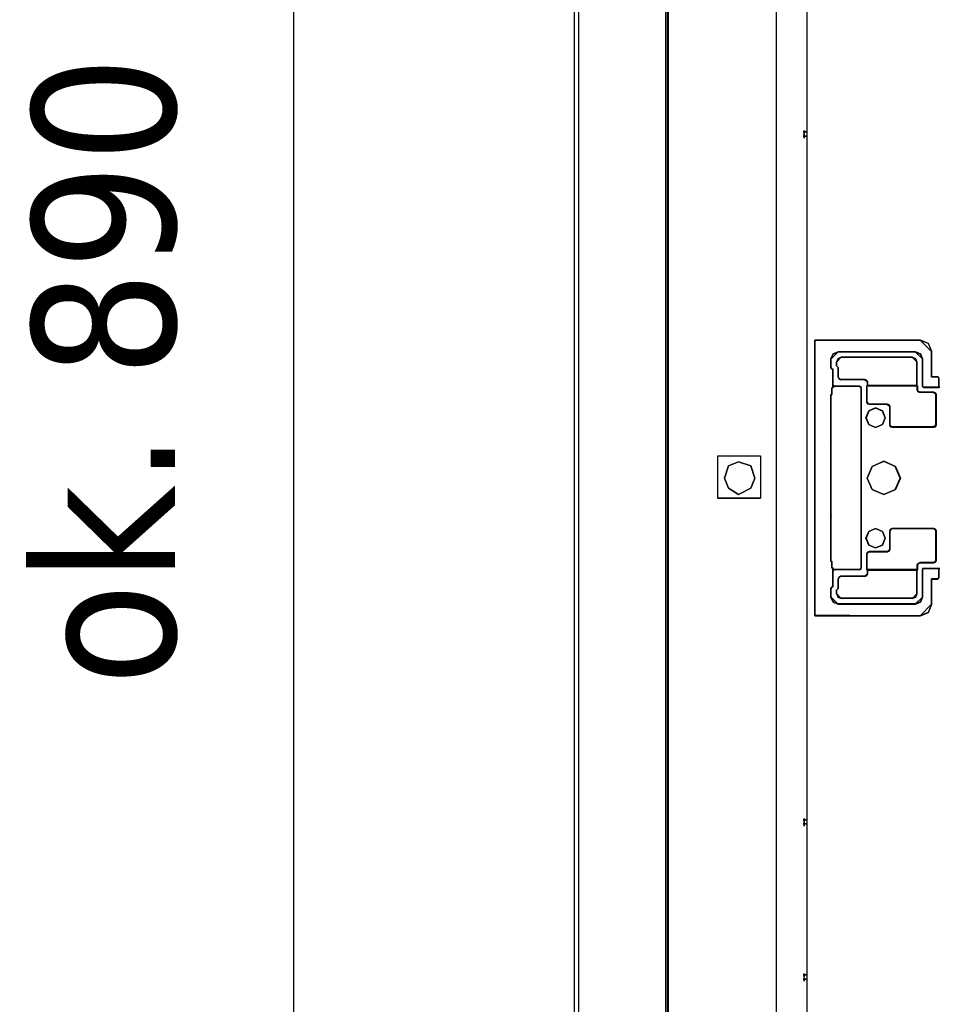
# Model space of a CAD drawing. Header units: millimetres. Extents: x 18084 to 52399, y 38174 to 56392.
# Tile 65 of 250: x 24962 to 25163, y 50686 to 50901. Entities that reach past the tile are written whole.
import ezdxf

# ---------------------------------------------------------------- set-up
doc = ezdxf.new("R2010")
doc.units = ezdxf.units.MM
doc.header["$LTSCALE"] = 100
for name, color, linetype in [('30', 7, 'Continuous'), ('4', 7, 'Continuous'), ('5', 7, 'Continuous'), ('50', 7, 'Continuous'), ('51', 7, 'Continuous'), ('60', 7, 'Continuous')]:
    doc.layers.add(name, color=color, linetype=linetype)
doc.styles.add('TAHOMA', font='tahoma.ttf')

msp = doc.modelspace()

# ---------------------------------------------------------------- linework, layer by layer
at = {"layer": '30', "color": 139}
for points in [[(25135.78, 50831.09), (25135.78, 50771.01), (25135.78, 50831.09)], [(25135.82, 50831.06), (25135.82, 50771.05), (25143.41, 50771.05), (25158.82, 50771.05), (25160.59, 50771.78), (25161.3, 50773.56), (25161.3, 50779.04), (25162.61, 50779.04), (25162.77, 50779.17), (25162.86, 50779.29), (25162.86, 50781.31), (25159.52, 50781.31), (25159.34, 50781.28), (25159.31, 50781.03), (25159.31, 50775.09), (25158.82, 50774.02), (25157.75, 50773.59), (25140.9, 50773.59), (25139.83, 50774.02), (25139.37, 50775.09), (25139.37, 50776.96), (25139.43, 50777.14), (25139.77, 50777.45), (25139.77, 50781.31), (25139.58, 50781.49), (25139.52, 50781.68), (25139.52, 50782.78), (25139.37, 50782.96), (25139.37, 50783.06), (25139.37, 50792.4), (25139.37, 50792.71), (25139.37, 50792.77), (25139.37, 50809.34), (25139.37, 50809.4), (25139.37, 50809.71), (25139.37, 50819.14), (25139.52, 50819.33), (25139.52, 50820.43), (25139.58, 50820.65), (25139.77, 50820.8), (25139.77, 50824.66), (25139.43, 50825), (25139.37, 50825.15), (25139.37, 50827.02), (25139.83, 50828.09), (25140.9, 50828.55), (25157.75, 50828.55), (25158.82, 50828.09), (25159.31, 50827.02), (25159.31, 50821.07), (25159.34, 50820.92), (25159.52, 50820.8), (25162.86, 50820.8), (25162.86, 50822.82), (25162.77, 50823), (25162.61, 50823.07), (25161.3, 50823.07), (25161.3, 50828.58), (25160.59, 50830.36), (25158.82, 50831.06), (25135.82, 50831.06)], [(25161.33, 50828.54), (25160.61, 50830.37), (25158.78, 50831.09), (25161.33, 50828.54)], [(25140.94, 50828.58), (25139.82, 50828.1), (25139.34, 50826.98), (25140.94, 50828.58)], [(25139.34, 50825.11), (25139.34, 50827.05), (25139.34, 50825.11)], [(25141.58, 50827.39), (25140.83, 50827.06), (25140.53, 50826.28), (25141.58, 50827.39)], [(25157.78, 50828.58), (25140.87, 50828.58), (25157.78, 50828.58)], [(25141.54, 50827.39), (25157.14, 50827.39), (25141.54, 50827.39)], [(25158.11, 50826.28), (25157.82, 50827.06), (25157.07, 50827.39), (25158.11, 50826.28)], [(25159.34, 50826.98), (25158.83, 50828.1), (25157.71, 50828.58), (25159.34, 50826.98)], [(25159.27, 50827.05), (25159.27, 50821.04), (25159.27, 50827.05)], [(25161.26, 50828.61), (25161.26, 50823.03), (25161.26, 50828.61)], [(25139.34, 50825.18), (25139.46, 50824.96), (25139.34, 50825.18)], [(25139.4, 50825.03), (25139.8, 50824.62), (25139.4, 50825.03)], [(25140.53, 50826.34), (25140.53, 50825.48), (25140.53, 50826.34)], [(25140.53, 50825.55), (25141, 50825.11), (25140.53, 50825.55)], [(25140.93, 50822.97), (25140.93, 50825.18), (25140.93, 50822.97)], [(25158.05, 50821.13), (25158.05, 50826.34), (25158.05, 50821.13)], [(25139.73, 50824.69), (25139.73, 50820.76), (25139.73, 50824.69)], [(25140.93, 50823.04), (25141.14, 50822.58), (25141.52, 50822.48), (25140.93, 50823.04)], [(25162.65, 50823.1), (25161.26, 50823.1), (25162.65, 50823.1)], [(25162.89, 50822.79), (25162.77, 50823.02), (25162.58, 50823.1), (25162.89, 50822.79)], [(25162.83, 50822.85), (25162.83, 50820.76), (25162.83, 50822.85)], [(25139.62, 50820.68), (25139.49, 50820.4), (25139.62, 50820.68)], [(25139.8, 50820.83), (25139.55, 50820.61), (25139.8, 50820.83)], [(25139.8, 50821.04), (25139.8, 50821.35), (25139.8, 50821.04)], [(25139.8, 50821.35), (25139.83, 50821.12), (25140.11, 50821.04), (25139.8, 50821.35)], [(25139.8, 50820.76), (25139.8, 50821.11), (25139.8, 50820.76)], [(25140.04, 50821.11), (25145.56, 50821.11), (25140.04, 50821.11)], [(25141.45, 50822.55), (25146.75, 50822.55), (25141.45, 50822.55)], [(25146.02, 50820.55), (25145.91, 50820.97), (25145.49, 50821.11), (25146.02, 50820.55)], [(25145.95, 50820.62), (25145.95, 50811.27), (25145.95, 50820.62)], [(25147.34, 50821.99), (25147.1, 50822.37), (25146.68, 50822.55), (25147.34, 50821.99)], [(25147.34, 50821.2), (25147.14, 50821.07), (25147.34, 50821.2)], [(25147.14, 50821.14), (25158.21, 50821.14), (25147.14, 50821.14)], [(25147.14, 50821.14), (25147.14, 50817.58), (25147.14, 50821.14)], [(25147.27, 50822.06), (25147.27, 50821.13), (25147.27, 50822.06)], [(25158.11, 50821.2), (25147.27, 50821.2), (25158.11, 50821.2)], [(25158.05, 50821.2), (25158.21, 50821.07), (25158.05, 50821.2)], [(25158.14, 50820.21), (25158.14, 50821.14), (25158.14, 50820.21)], [(25159.27, 50821.11), (25159.31, 50820.92), (25159.56, 50820.76), (25159.27, 50821.11)], [(25163.11, 50820.83), (25159.49, 50820.83), (25163.11, 50820.83)], [(25139.56, 50819.36), (25139.34, 50819.11), (25139.56, 50819.36)], [(25139.34, 50819.18), (25139.34, 50809.67), (25139.34, 50819.18)], [(25139.49, 50820.46), (25139.49, 50819.29), (25139.49, 50820.46)], [(25158.14, 50820.28), (25158.35, 50819.86), (25158.76, 50819.69), (25158.14, 50820.28)], [(25158.69, 50819.76), (25161.76, 50819.76), (25158.69, 50819.76)], [(25162.31, 50819.23), (25162.1, 50819.58), (25161.69, 50819.76), (25162.31, 50819.23)], [(25162.24, 50819.3), (25162.24, 50812.58), (25162.24, 50819.3)], [(25151.19, 50814.18), (25150.57, 50815.68), (25149.08, 50816.33), (25147.58, 50815.68), (25146.96, 50814.18), (25147.58, 50812.72), (25149.08, 50812.09), (25150.57, 50812.72), (25151.19, 50814.18)], [(25147.14, 50817.65), (25147.28, 50817.22), (25147.7, 50817.12), (25147.14, 50817.65)], [(25151.69, 50817.19), (25147.64, 50817.19), (25151.69, 50817.19)], [(25152.2, 50816.66), (25152, 50817.04), (25151.62, 50817.19), (25152.2, 50816.66)], [(25152.14, 50812.58), (25152.14, 50816.73), (25152.14, 50812.58)], [(25152.14, 50812.65), (25152.31, 50812.23), (25152.69, 50812.13), (25152.14, 50812.65)], [(25161.76, 50812.19), (25152.63, 50812.19), (25161.76, 50812.19)], [(25161.69, 50812.13), (25162.1, 50812.23), (25162.31, 50812.65), (25161.69, 50812.13)], [(25145.95, 50811.37), (25145.95, 50790.77), (25145.95, 50811.37)], [(25139.34, 50809.37), (25139.34, 50809.74), (25139.34, 50809.37)], [(25139.34, 50809.44), (25139.34, 50809.34), (25139.46, 50809.24), (25139.34, 50809.44)], [(25139.34, 50809.44), (25139.34, 50792.67), (25139.34, 50809.44)], [(25154.47, 50801.04), (25153.39, 50803.58), (25150.85, 50804.69), (25148.29, 50803.58), (25147.21, 50801.04), (25148.29, 50798.53), (25150.85, 50797.42), (25153.39, 50798.53), (25154.47, 50801.04)], [(25139.46, 50792.86), (25139.34, 50792.77), (25139.34, 50792.67), (25139.46, 50792.86)], [(25139.34, 50792.74), (25139.34, 50792.37), (25139.34, 50792.74)], [(25139.34, 50792.44), (25139.34, 50783.02), (25139.34, 50792.44)], [(25145.95, 50790.84), (25145.95, 50781.49), (25145.95, 50790.84)], [(25151.19, 50787.93), (25150.57, 50789.42), (25149.08, 50790.02), (25147.58, 50789.42), (25146.96, 50787.93), (25147.58, 50786.43), (25149.08, 50785.81), (25150.57, 50786.43), (25151.19, 50787.93)], [(25152.69, 50790.02), (25152.31, 50789.88), (25152.14, 50789.46), (25152.69, 50790.02)], [(25152.14, 50785.44), (25152.14, 50789.52), (25152.14, 50785.44)], [(25152.63, 50790.02), (25161.76, 50790.02), (25152.63, 50790.02)], [(25162.31, 50789.46), (25162.1, 50789.88), (25161.69, 50790.02), (25162.31, 50789.46)], [(25162.24, 50783.06), (25162.24, 50789.52), (25162.24, 50783.06)], [(25147.7, 50784.99), (25147.28, 50784.88), (25147.14, 50784.46), (25147.7, 50784.99)], [(25147.14, 50781), (25147.14, 50784.53), (25147.14, 50781)], [(25147.64, 50784.99), (25151.69, 50784.99), (25147.64, 50784.99)], [(25151.62, 50784.92), (25152, 50785.06), (25152.2, 50785.51), (25151.62, 50784.92)], [(25139.34, 50782.93), (25139.34, 50783.09), (25139.34, 50782.93)], [(25139.56, 50782.75), (25139.34, 50783), (25139.56, 50782.75)], [(25139.49, 50782.82), (25139.49, 50781.65), (25139.49, 50782.82)], [(25158.76, 50782.6), (25158.35, 50782.43), (25158.14, 50782.04), (25158.76, 50782.6)], [(25158.14, 50781), (25158.14, 50782.11), (25158.14, 50781)], [(25161.82, 50782.6), (25158.69, 50782.6), (25161.82, 50782.6)], [(25161.69, 50782.53), (25162.1, 50782.71), (25162.31, 50783.12), (25161.69, 50782.53)], [(25139.49, 50781.71), (25139.62, 50781.46), (25139.49, 50781.71)], [(25139.8, 50781.28), (25139.55, 50781.53), (25139.8, 50781.28)], [(25139.73, 50781.35), (25139.73, 50777.42), (25139.73, 50781.35)], [(25139.8, 50780.76), (25139.8, 50781.35), (25139.8, 50780.76)], [(25140.11, 50781.07), (25139.83, 50780.99), (25139.8, 50780.76), (25140.11, 50781.07)], [(25140.04, 50781.07), (25145.56, 50781.07), (25140.04, 50781.07)], [(25145.49, 50781), (25145.91, 50781.14), (25146.02, 50781.56), (25145.49, 50781)], [(25146.68, 50779.56), (25147.1, 50779.73), (25147.34, 50780.15), (25146.68, 50779.56)], [(25147.14, 50781.07), (25158.21, 50781.07), (25147.14, 50781.07)], [(25147.34, 50780.91), (25147.14, 50781.07), (25147.34, 50780.91)], [(25147.27, 50780.08), (25147.27, 50780.98), (25147.27, 50780.08)], [(25158.11, 50780.98), (25147.27, 50780.98), (25158.11, 50780.98)], [(25158.05, 50780.91), (25158.21, 50781.07), (25158.05, 50780.91)], [(25158.05, 50775.76), (25158.05, 50780.98), (25158.05, 50775.76)], [(25159.56, 50781.35), (25159.31, 50781.31), (25159.27, 50781), (25159.56, 50781.35)], [(25159.27, 50781.07), (25159.27, 50775.06), (25159.27, 50781.07)], [(25163.11, 50781.35), (25159.49, 50781.35), (25163.11, 50781.35)], [(25162.83, 50781.35), (25162.83, 50779.26), (25162.83, 50781.35)], [(25141.52, 50779.63), (25141.14, 50779.53), (25140.93, 50779.07), (25141.52, 50779.63)], [(25140.93, 50776.99), (25140.93, 50779.14), (25140.93, 50776.99)], [(25141.45, 50779.63), (25146.75, 50779.63), (25141.45, 50779.63)], [(25161.26, 50773.53), (25161.26, 50779.08), (25161.26, 50773.53)], [(25162.65, 50779.08), (25161.26, 50779.08), (25162.65, 50779.08)], [(25162.58, 50779.01), (25162.77, 50779.17), (25162.89, 50779.32), (25162.58, 50779.01)], [(25139.46, 50777.18), (25139.34, 50776.93), (25139.46, 50777.18)], [(25139.34, 50775.06), (25139.34, 50777), (25139.34, 50775.06)], [(25139.4, 50777.11), (25139.8, 50777.49), (25139.4, 50777.11)], [(25140.53, 50776.56), (25141, 50777.06), (25140.53, 50776.56)], [(25140.53, 50775.76), (25140.53, 50776.63), (25140.53, 50775.76)], [(25140.53, 50775.83), (25140.83, 50775.08), (25141.58, 50774.78), (25140.53, 50775.83)], [(25157.07, 50774.78), (25157.82, 50775.08), (25158.11, 50775.83), (25157.07, 50774.78)], [(25139.34, 50775.13), (25139.82, 50774.01), (25140.94, 50773.56), (25139.34, 50775.13)], [(25157.78, 50773.63), (25140.87, 50773.63), (25157.78, 50773.63)], [(25141.54, 50774.85), (25157.14, 50774.85), (25141.54, 50774.85)], [(25157.71, 50773.56), (25158.83, 50774.01), (25159.34, 50775.13), (25157.71, 50773.56)], [(25158.78, 50771.01), (25160.61, 50771.77), (25161.33, 50773.6), (25158.78, 50771.01)], [(25135.78, 50771.08), (25143.45, 50771.08), (25135.78, 50771.08)]]:
    msp.add_lwpolyline(points, close=True, dxfattribs=at)
at = {"layer": '30', "color": 7}
for points in [[(25135.78, 50831.09), (25135.78, 50771.01), (25143.4, 50771.01), (25158.84, 50771.01), (25160.62, 50771.75), (25161.33, 50773.53), (25161.33, 50779.02), (25162.65, 50779.02), (25162.8, 50779.14), (25162.89, 50779.26), (25162.89, 50781.29), (25159.55, 50781.29), (25159.36, 50781.26), (25159.33, 50781.01), (25159.33, 50775.06), (25158.84, 50773.99), (25157.77, 50773.56), (25140.88, 50773.56), (25139.8, 50773.99), (25139.34, 50775.06), (25139.34, 50776.93), (25139.41, 50777.12), (25139.74, 50777.42), (25139.74, 50781.29), (25139.56, 50781.47), (25139.5, 50781.66), (25139.5, 50782.76), (25139.34, 50782.94), (25139.34, 50783.04), (25139.34, 50792.39), (25139.34, 50792.7), (25139.34, 50792.76), (25139.34, 50809.35), (25139.34, 50809.41), (25139.34, 50809.72), (25139.34, 50819.16), (25139.5, 50819.35), (25139.5, 50820.45), (25139.56, 50820.67), (25139.74, 50820.82), (25139.74, 50824.68), (25139.41, 50825.02), (25139.34, 50825.17), (25139.34, 50827.05), (25139.8, 50828.12), (25140.88, 50828.58), (25157.77, 50828.58), (25158.84, 50828.12), (25159.33, 50827.05), (25159.33, 50821.1), (25159.36, 50820.94), (25159.55, 50820.82), (25162.89, 50820.82), (25162.89, 50822.84), (25162.8, 50823.03), (25162.65, 50823.09), (25161.33, 50823.09), (25161.33, 50828.61), (25160.62, 50830.39), (25158.84, 50831.09), (25135.78, 50831.09)], [(25135.78, 50831.09), (25135.78, 50771.01), (25143.4, 50771.01), (25158.84, 50771.01), (25160.62, 50771.75), (25161.33, 50773.53), (25161.33, 50779.02), (25162.65, 50779.02), (25162.8, 50779.14), (25162.89, 50779.26), (25162.89, 50781.29), (25159.55, 50781.29), (25159.36, 50781.26), (25159.33, 50781.01), (25159.33, 50775.06), (25158.84, 50773.99), (25157.77, 50773.56), (25140.88, 50773.56), (25139.8, 50773.99), (25139.34, 50775.06), (25139.34, 50776.93), (25139.41, 50777.12), (25139.74, 50777.42), (25139.74, 50781.29), (25139.56, 50781.47), (25139.5, 50781.66), (25139.5, 50782.76), (25139.34, 50782.94), (25139.34, 50783.04), (25139.34, 50792.39), (25139.34, 50792.7), (25139.34, 50792.76), (25139.34, 50809.35), (25139.34, 50809.41), (25139.34, 50809.72), (25139.34, 50819.16), (25139.5, 50819.35), (25139.5, 50820.45), (25139.56, 50820.67), (25139.74, 50820.82), (25139.74, 50824.68), (25139.41, 50825.02), (25139.34, 50825.17), (25139.34, 50827.05), (25139.8, 50828.12), (25140.88, 50828.58), (25157.77, 50828.58), (25158.84, 50828.12), (25159.33, 50827.05), (25159.33, 50821.1), (25159.36, 50820.94), (25159.55, 50820.82), (25162.89, 50820.82), (25162.89, 50822.84), (25162.8, 50823.03), (25162.65, 50823.09), (25161.33, 50823.09), (25161.33, 50828.61), (25160.62, 50830.39), (25158.84, 50831.09), (25135.78, 50831.09)], [(25135.78, 50831.09), (25135.78, 50771.01), (25143.4, 50771.01), (25158.84, 50771.01), (25160.62, 50771.75), (25161.33, 50773.53), (25161.33, 50779.02), (25162.65, 50779.02), (25162.8, 50779.14), (25162.89, 50779.26), (25162.89, 50781.29), (25159.55, 50781.29), (25159.36, 50781.26), (25159.33, 50781.01), (25159.33, 50775.06), (25158.84, 50773.99), (25157.77, 50773.56), (25140.88, 50773.56), (25139.8, 50773.99), (25139.34, 50775.06), (25139.34, 50776.93), (25139.41, 50777.12), (25139.74, 50777.42), (25139.74, 50781.29), (25139.56, 50781.47), (25139.5, 50781.66), (25139.5, 50782.76), (25139.34, 50782.94), (25139.34, 50783.04), (25139.34, 50792.39), (25139.34, 50792.7), (25139.34, 50792.76), (25139.34, 50809.35), (25139.34, 50809.41), (25139.34, 50809.72), (25139.34, 50819.16), (25139.5, 50819.35), (25139.5, 50820.45), (25139.56, 50820.67), (25139.74, 50820.82), (25139.74, 50824.68), (25139.41, 50825.02), (25139.34, 50825.17), (25139.34, 50827.05), (25139.8, 50828.12), (25140.88, 50828.58), (25157.77, 50828.58), (25158.84, 50828.12), (25159.33, 50827.05), (25159.33, 50821.1), (25159.36, 50820.94), (25159.55, 50820.82), (25162.89, 50820.82), (25162.89, 50822.84), (25162.8, 50823.03), (25162.65, 50823.09), (25161.33, 50823.09), (25161.33, 50828.61), (25160.62, 50830.39), (25158.84, 50831.09), (25135.78, 50831.09)], [(25139.34, 50792.76), (25139.34, 50809.35), (25139.34, 50809.41), (25139.34, 50809.72), (25139.34, 50819.16), (25139.5, 50819.35), (25139.5, 50820.45), (25139.56, 50820.67), (25139.74, 50820.82), (25139.74, 50824.68), (25139.41, 50825.02), (25139.34, 50825.17), (25139.34, 50827.05), (25139.8, 50828.12), (25140.88, 50828.58), (25157.77, 50828.58), (25158.84, 50828.12), (25159.33, 50827.05), (25159.33, 50821.1), (25159.36, 50820.94), (25159.55, 50820.82), (25162.89, 50820.82), (25162.89, 50822.84), (25162.8, 50823.03), (25162.65, 50823.09), (25161.33, 50823.09), (25161.33, 50828.61), (25160.62, 50830.39), (25158.84, 50831.09), (25135.78, 50831.09), (25135.78, 50771.01), (25143.4, 50771.01), (25158.84, 50771.01), (25160.62, 50771.75), (25161.33, 50773.53), (25161.33, 50779.02), (25162.65, 50779.02), (25162.8, 50779.14), (25162.89, 50779.26), (25162.89, 50781.29), (25159.55, 50781.29), (25159.36, 50781.26), (25159.33, 50781.01), (25159.33, 50775.06), (25158.84, 50773.99), (25157.77, 50773.56), (25140.88, 50773.56), (25139.8, 50773.99), (25139.34, 50775.06), (25139.34, 50776.93), (25139.41, 50777.12), (25139.74, 50777.42), (25139.74, 50781.29), (25139.56, 50781.47), (25139.5, 50781.66), (25139.5, 50782.76), (25139.34, 50782.94), (25139.34, 50783.04), (25139.34, 50792.39), (25139.34, 50792.7), (25139.34, 50792.76)], [(25147.14, 50821.14), (25158.19, 50821.14), (25158.19, 50820.27), (25158.37, 50819.9), (25158.74, 50819.75), (25161.76, 50819.75), (25162.13, 50819.59), (25162.31, 50819.29), (25162.31, 50812.59), (25162.13, 50812.22), (25161.76, 50812.13), (25152.65, 50812.13), (25152.31, 50812.22), (25152.16, 50812.59), (25152.16, 50816.69), (25151.97, 50817.03), (25151.64, 50817.16), (25147.64, 50817.16), (25147.27, 50817.25), (25147.14, 50817.62), (25147.14, 50821.14)], [(25147.14, 50821.14), (25158.19, 50821.14), (25158.19, 50820.27), (25158.37, 50819.9), (25158.74, 50819.75), (25161.76, 50819.75), (25162.13, 50819.59), (25162.31, 50819.29), (25162.31, 50812.59), (25162.13, 50812.22), (25161.76, 50812.13), (25152.65, 50812.13), (25152.31, 50812.22), (25152.16, 50812.59), (25152.16, 50816.69), (25151.97, 50817.03), (25151.64, 50817.16), (25147.64, 50817.16), (25147.27, 50817.25), (25147.14, 50817.62), (25147.14, 50821.14)], [(25147.14, 50821.14), (25158.19, 50821.14), (25158.19, 50820.27), (25158.37, 50819.9), (25158.74, 50819.75), (25161.76, 50819.75), (25162.13, 50819.59), (25162.31, 50819.29), (25162.31, 50812.59), (25162.13, 50812.22), (25161.76, 50812.13), (25152.65, 50812.13), (25152.31, 50812.22), (25152.16, 50812.59), (25152.16, 50816.69), (25151.97, 50817.03), (25151.64, 50817.16), (25147.64, 50817.16), (25147.27, 50817.25), (25147.14, 50817.62), (25147.14, 50821.14)], [(25152.65, 50812.13), (25161.76, 50812.13), (25162.13, 50812.22), (25162.31, 50812.59), (25162.31, 50819.29), (25162.13, 50819.59), (25161.76, 50819.75), (25158.74, 50819.75), (25158.37, 50819.9), (25158.19, 50820.27), (25158.19, 50821.14), (25147.14, 50821.14), (25147.14, 50817.62), (25147.27, 50817.25), (25147.64, 50817.16), (25151.64, 50817.16), (25151.97, 50817.03), (25152.16, 50816.69), (25152.16, 50812.59), (25152.31, 50812.22), (25152.65, 50812.13)], [(25152.65, 50812.13), (25161.76, 50812.13), (25162.13, 50812.22), (25162.31, 50812.59), (25162.31, 50819.29), (25162.13, 50819.59), (25161.76, 50819.75), (25158.74, 50819.75), (25158.37, 50819.9), (25158.19, 50820.27), (25158.19, 50821.14), (25147.14, 50821.14), (25147.14, 50817.62), (25147.27, 50817.25), (25147.64, 50817.16), (25151.64, 50817.16), (25151.97, 50817.03), (25152.16, 50816.69), (25152.16, 50812.59), (25152.31, 50812.22), (25152.65, 50812.13)], [(25152.65, 50812.13), (25161.76, 50812.13), (25162.13, 50812.22), (25162.31, 50812.59), (25162.31, 50819.29), (25162.13, 50819.59), (25161.76, 50819.75), (25158.74, 50819.75), (25158.37, 50819.9), (25158.19, 50820.27), (25158.19, 50821.14), (25147.14, 50821.14), (25147.14, 50817.62), (25147.27, 50817.25), (25147.64, 50817.16), (25151.64, 50817.16), (25151.97, 50817.03), (25152.16, 50816.69), (25152.16, 50812.59), (25152.31, 50812.22), (25152.65, 50812.13)], [(25150.57, 50815.68), (25151.19, 50814.18), (25150.57, 50812.72), (25149.08, 50812.09), (25147.58, 50812.72), (25146.96, 50814.18), (25147.58, 50815.68), (25149.08, 50816.33), (25150.57, 50815.68)], [(25150.57, 50815.68), (25151.19, 50814.18), (25150.57, 50812.72), (25149.08, 50812.09), (25147.58, 50812.72), (25146.96, 50814.18), (25147.58, 50815.68), (25149.08, 50816.33), (25150.57, 50815.68)], [(25150.57, 50815.68), (25151.19, 50814.18), (25150.57, 50812.72), (25149.08, 50812.09), (25147.58, 50812.72), (25146.96, 50814.18), (25147.58, 50815.68), (25149.08, 50816.33), (25150.57, 50815.68)], [(25147.58, 50812.72), (25149.08, 50812.09), (25150.57, 50812.72), (25151.19, 50814.18), (25150.57, 50815.68), (25149.08, 50816.33), (25147.58, 50815.68), (25146.96, 50814.18), (25147.58, 50812.72)], [(25147.58, 50812.72), (25149.08, 50812.09), (25150.57, 50812.72), (25151.19, 50814.18), (25150.57, 50815.68), (25149.08, 50816.33), (25147.58, 50815.68), (25146.96, 50814.18), (25147.58, 50812.72)], [(25147.58, 50812.72), (25149.08, 50812.09), (25150.57, 50812.72), (25151.19, 50814.18), (25150.57, 50815.68), (25149.08, 50816.33), (25147.58, 50815.68), (25146.96, 50814.18), (25147.58, 50812.72)], [(25150.85, 50804.69), (25153.39, 50803.58), (25154.47, 50801.04), (25153.39, 50798.53), (25150.85, 50797.42), (25148.29, 50798.53), (25147.21, 50801.04), (25148.29, 50803.58), (25150.85, 50804.69)], [(25150.85, 50804.69), (25153.39, 50803.58), (25154.47, 50801.04), (25153.39, 50798.53), (25150.85, 50797.42), (25148.29, 50798.53), (25147.21, 50801.04), (25148.29, 50803.58), (25150.85, 50804.69)], [(25150.85, 50804.69), (25153.39, 50803.58), (25154.47, 50801.04), (25153.39, 50798.53), (25150.85, 50797.42), (25148.29, 50798.53), (25147.21, 50801.04), (25148.29, 50803.58), (25150.85, 50804.69)], [(25150.85, 50804.69), (25148.29, 50803.58), (25147.21, 50801.04), (25148.29, 50798.53), (25150.85, 50797.42), (25153.39, 50798.53), (25154.47, 50801.04), (25153.39, 50803.58), (25150.85, 50804.69)], [(25150.85, 50804.69), (25148.29, 50803.58), (25147.21, 50801.04), (25148.29, 50798.53), (25150.85, 50797.42), (25153.39, 50798.53), (25154.47, 50801.04), (25153.39, 50803.58), (25150.85, 50804.69)], [(25150.85, 50804.69), (25148.29, 50803.58), (25147.21, 50801.04), (25148.29, 50798.53), (25150.85, 50797.42), (25153.39, 50798.53), (25154.47, 50801.04), (25153.39, 50803.58), (25150.85, 50804.69)], [(25153.39, 50798.53), (25154.47, 50801.04), (25153.39, 50803.58), (25150.85, 50804.69), (25148.29, 50803.58), (25147.21, 50801.04), (25148.29, 50798.53), (25150.85, 50797.42), (25153.39, 50798.53)], [(25153.39, 50798.53), (25154.47, 50801.04), (25153.39, 50803.58), (25150.85, 50804.69), (25148.29, 50803.58), (25147.21, 50801.04), (25148.29, 50798.53), (25150.85, 50797.42), (25153.39, 50798.53)], [(25149.08, 50790.02), (25150.57, 50789.42), (25151.19, 50787.93), (25150.57, 50786.43), (25149.08, 50785.81), (25147.58, 50786.43), (25146.96, 50787.93), (25147.58, 50789.42), (25149.08, 50790.02)], [(25149.08, 50790.02), (25150.57, 50789.42), (25151.19, 50787.93), (25150.57, 50786.43), (25149.08, 50785.81), (25147.58, 50786.43), (25146.96, 50787.93), (25147.58, 50789.42), (25149.08, 50790.02)], [(25149.08, 50790.02), (25150.57, 50789.42), (25151.19, 50787.93), (25150.57, 50786.43), (25149.08, 50785.81), (25147.58, 50786.43), (25146.96, 50787.93), (25147.58, 50789.42), (25149.08, 50790.02)], [(25150.57, 50789.42), (25149.08, 50790.02), (25147.58, 50789.42), (25146.96, 50787.93), (25147.58, 50786.43), (25149.08, 50785.81), (25150.57, 50786.43), (25151.19, 50787.93), (25150.57, 50789.42)], [(25150.57, 50789.42), (25149.08, 50790.02), (25147.58, 50789.42), (25146.96, 50787.93), (25147.58, 50786.43), (25149.08, 50785.81), (25150.57, 50786.43), (25151.19, 50787.93), (25150.57, 50789.42)], [(25150.57, 50789.42), (25149.08, 50790.02), (25147.58, 50789.42), (25146.96, 50787.93), (25147.58, 50786.43), (25149.08, 50785.81), (25150.57, 50786.43), (25151.19, 50787.93), (25150.57, 50789.42)], [(25152.16, 50785.48), (25152.16, 50789.52), (25152.31, 50789.89), (25152.65, 50790.02), (25161.76, 50790.02), (25162.13, 50789.89), (25162.31, 50789.52), (25162.31, 50783.07), (25162.13, 50782.7), (25161.76, 50782.54), (25158.74, 50782.54), (25158.37, 50782.39), (25158.19, 50782.05), (25158.19, 50781), (25147.14, 50781), (25147.14, 50784.49), (25147.27, 50784.86), (25147.64, 50784.95), (25151.64, 50784.95), (25151.97, 50785.08), (25152.16, 50785.48)], [(25152.16, 50785.48), (25152.16, 50789.52), (25152.31, 50789.89), (25152.65, 50790.02), (25161.76, 50790.02), (25162.13, 50789.89), (25162.31, 50789.52), (25162.31, 50783.07), (25162.13, 50782.7), (25161.76, 50782.54), (25158.74, 50782.54), (25158.37, 50782.39), (25158.19, 50782.05), (25158.19, 50781), (25147.14, 50781), (25147.14, 50784.49), (25147.27, 50784.86), (25147.64, 50784.95), (25151.64, 50784.95), (25151.97, 50785.08), (25152.16, 50785.48)], [(25152.16, 50785.48), (25152.16, 50789.52), (25152.31, 50789.89), (25152.65, 50790.02), (25161.76, 50790.02), (25162.13, 50789.89), (25162.31, 50789.52), (25162.31, 50783.07), (25162.13, 50782.7), (25161.76, 50782.54), (25158.74, 50782.54), (25158.37, 50782.39), (25158.19, 50782.05), (25158.19, 50781), (25147.14, 50781), (25147.14, 50784.49), (25147.27, 50784.86), (25147.64, 50784.95), (25151.64, 50784.95), (25151.97, 50785.08), (25152.16, 50785.48)], [(25152.16, 50789.52), (25152.16, 50785.48), (25151.97, 50785.08), (25151.64, 50784.95), (25147.64, 50784.95), (25147.27, 50784.86), (25147.14, 50784.49), (25147.14, 50781), (25158.19, 50781), (25158.19, 50782.05), (25158.37, 50782.39), (25158.74, 50782.54), (25161.76, 50782.54), (25162.13, 50782.7), (25162.31, 50783.07), (25162.31, 50789.52), (25162.13, 50789.89), (25161.76, 50790.02), (25152.65, 50790.02), (25152.31, 50789.89), (25152.16, 50789.52)], [(25152.16, 50789.52), (25152.16, 50785.48), (25151.97, 50785.08), (25151.64, 50784.95), (25147.64, 50784.95), (25147.27, 50784.86), (25147.14, 50784.49), (25147.14, 50781), (25158.19, 50781), (25158.19, 50782.05), (25158.37, 50782.39), (25158.74, 50782.54), (25161.76, 50782.54), (25162.13, 50782.7), (25162.31, 50783.07), (25162.31, 50789.52), (25162.13, 50789.89), (25161.76, 50790.02), (25152.65, 50790.02), (25152.31, 50789.89), (25152.16, 50789.52)], [(25152.16, 50789.52), (25152.16, 50785.48), (25151.97, 50785.08), (25151.64, 50784.95), (25147.64, 50784.95), (25147.27, 50784.86), (25147.14, 50784.49), (25147.14, 50781), (25158.19, 50781), (25158.19, 50782.05), (25158.37, 50782.39), (25158.74, 50782.54), (25161.76, 50782.54), (25162.13, 50782.7), (25162.31, 50783.07), (25162.31, 50789.52), (25162.13, 50789.89), (25161.76, 50790.02), (25152.65, 50790.02), (25152.31, 50789.89), (25152.16, 50789.52)]]:
    msp.add_lwpolyline(points, close=True, dxfattribs=at)
at = {"layer": '30', "color": 59}
for points in [[(25135.78, 50831.09), (25135.78, 50771.01), (25143.4, 50771.01), (25158.84, 50771.01), (25160.62, 50771.75), (25161.33, 50773.53), (25161.33, 50779.02), (25162.65, 50779.02), (25162.8, 50779.14), (25162.89, 50779.26), (25162.89, 50781.29), (25159.55, 50781.29), (25159.36, 50781.26), (25159.33, 50781.01), (25159.33, 50775.06), (25158.84, 50773.99), (25157.77, 50773.56), (25140.88, 50773.56), (25139.8, 50773.99), (25139.34, 50775.06), (25139.34, 50776.93), (25139.41, 50777.12), (25139.74, 50777.42), (25139.74, 50781.29), (25139.56, 50781.47), (25139.5, 50781.66), (25139.5, 50782.76), (25139.34, 50782.94), (25139.34, 50783.04), (25139.34, 50792.39), (25139.34, 50792.7), (25139.34, 50792.76), (25139.34, 50809.35), (25139.34, 50809.41), (25139.34, 50809.72), (25139.34, 50819.16), (25139.5, 50819.35), (25139.5, 50820.45), (25139.56, 50820.67), (25139.74, 50820.82), (25139.74, 50824.68), (25139.41, 50825.02), (25139.34, 50825.17), (25139.34, 50827.05), (25139.8, 50828.12), (25140.88, 50828.58), (25157.77, 50828.58), (25158.84, 50828.12), (25159.33, 50827.05), (25159.33, 50821.1), (25159.36, 50820.94), (25159.55, 50820.82), (25162.89, 50820.82), (25162.89, 50822.84), (25162.8, 50823.03), (25162.65, 50823.09), (25161.33, 50823.09), (25161.33, 50828.61), (25160.62, 50830.39), (25158.84, 50831.09), (25135.78, 50831.09)], [(25139.34, 50792.76), (25139.34, 50809.35), (25139.34, 50809.41), (25139.34, 50809.72), (25139.34, 50819.16), (25139.5, 50819.35), (25139.5, 50820.45), (25139.56, 50820.67), (25139.74, 50820.82), (25139.74, 50824.68), (25139.41, 50825.02), (25139.34, 50825.17), (25139.34, 50827.05), (25139.8, 50828.12), (25140.88, 50828.58), (25157.77, 50828.58), (25158.84, 50828.12), (25159.33, 50827.05), (25159.33, 50821.1), (25159.36, 50820.94), (25159.55, 50820.82), (25162.89, 50820.82), (25162.89, 50822.84), (25162.8, 50823.03), (25162.65, 50823.09), (25161.33, 50823.09), (25161.33, 50828.61), (25160.62, 50830.39), (25158.84, 50831.09), (25135.78, 50831.09), (25135.78, 50771.01), (25143.4, 50771.01), (25158.84, 50771.01), (25160.62, 50771.75), (25161.33, 50773.53), (25161.33, 50779.02), (25162.65, 50779.02), (25162.8, 50779.14), (25162.89, 50779.26), (25162.89, 50781.29), (25159.55, 50781.29), (25159.36, 50781.26), (25159.33, 50781.01), (25159.33, 50775.06), (25158.84, 50773.99), (25157.77, 50773.56), (25140.88, 50773.56), (25139.8, 50773.99), (25139.34, 50775.06), (25139.34, 50776.93), (25139.41, 50777.12), (25139.74, 50777.42), (25139.74, 50781.29), (25139.56, 50781.47), (25139.5, 50781.66), (25139.5, 50782.76), (25139.34, 50782.94), (25139.34, 50783.04), (25139.34, 50792.39), (25139.34, 50792.7), (25139.34, 50792.76)], [(25139.37, 50792.77), (25139.37, 50809.34), (25139.37, 50809.4), (25139.37, 50809.71), (25139.37, 50819.14), (25139.52, 50819.33), (25139.52, 50820.43), (25139.58, 50820.65), (25139.77, 50820.8), (25139.77, 50824.66), (25139.43, 50825), (25139.37, 50825.15), (25139.37, 50827.02), (25139.83, 50828.09), (25140.9, 50828.55), (25157.75, 50828.55), (25158.82, 50828.09), (25159.31, 50827.02), (25159.31, 50821.07), (25159.34, 50820.92), (25159.52, 50820.8), (25162.86, 50820.8), (25162.86, 50822.82), (25162.77, 50823), (25162.61, 50823.07), (25161.3, 50823.07), (25161.3, 50828.58), (25160.59, 50830.36), (25158.82, 50831.06), (25135.82, 50831.06), (25135.82, 50771.05), (25143.41, 50771.05), (25158.82, 50771.05), (25160.59, 50771.78), (25161.3, 50773.56), (25161.3, 50779.04), (25162.61, 50779.04), (25162.77, 50779.17), (25162.86, 50779.29), (25162.86, 50781.31), (25159.52, 50781.31), (25159.34, 50781.28), (25159.31, 50781.03), (25159.31, 50775.09), (25158.82, 50774.02), (25157.75, 50773.59), (25140.9, 50773.59), (25139.83, 50774.02), (25139.37, 50775.09), (25139.37, 50776.96), (25139.43, 50777.14), (25139.77, 50777.45), (25139.77, 50781.31), (25139.58, 50781.49), (25139.52, 50781.68), (25139.52, 50782.78), (25139.37, 50782.96), (25139.37, 50783.06), (25139.37, 50792.4), (25139.37, 50792.71), (25139.37, 50792.77)], [(25147.14, 50821.14), (25158.19, 50821.14), (25158.19, 50820.27), (25158.37, 50819.9), (25158.74, 50819.75), (25161.76, 50819.75), (25162.13, 50819.59), (25162.31, 50819.29), (25162.31, 50812.59), (25162.13, 50812.22), (25161.76, 50812.13), (25152.65, 50812.13), (25152.31, 50812.22), (25152.16, 50812.59), (25152.16, 50816.69), (25151.97, 50817.03), (25151.64, 50817.16), (25147.64, 50817.16), (25147.27, 50817.25), (25147.14, 50817.62), (25147.14, 50821.14)], [(25152.65, 50812.13), (25161.76, 50812.13), (25162.13, 50812.22), (25162.31, 50812.59), (25162.31, 50819.29), (25162.13, 50819.59), (25161.76, 50819.75), (25158.74, 50819.75), (25158.37, 50819.9), (25158.19, 50820.27), (25158.19, 50821.14), (25147.14, 50821.14), (25147.14, 50817.62), (25147.27, 50817.25), (25147.64, 50817.16), (25151.64, 50817.16), (25151.97, 50817.03), (25152.16, 50816.69), (25152.16, 50812.59), (25152.31, 50812.22), (25152.65, 50812.13)], [(25152.66, 50812.16), (25161.73, 50812.16), (25162.09, 50812.25), (25162.28, 50812.62), (25162.28, 50819.27), (25162.09, 50819.57), (25161.73, 50819.73), (25158.73, 50819.73), (25158.36, 50819.88), (25158.17, 50820.25), (25158.17, 50821.11), (25147.18, 50821.11), (25147.18, 50817.61), (25147.3, 50817.24), (25147.67, 50817.15), (25151.65, 50817.15), (25151.99, 50817.03), (25152.17, 50816.69), (25152.17, 50812.62), (25152.32, 50812.25), (25152.66, 50812.16)], [(25150.57, 50815.68), (25151.19, 50814.18), (25150.57, 50812.72), (25149.08, 50812.09), (25147.58, 50812.72), (25146.96, 50814.18), (25147.58, 50815.68), (25149.08, 50816.33), (25150.57, 50815.68)], [(25147.58, 50812.72), (25149.08, 50812.09), (25150.57, 50812.72), (25151.19, 50814.18), (25150.57, 50815.68), (25149.08, 50816.33), (25147.58, 50815.68), (25146.96, 50814.18), (25147.58, 50812.72)], [(25147.61, 50812.74), (25149.08, 50812.13), (25150.55, 50812.74), (25151.16, 50814.18), (25150.55, 50815.65), (25149.08, 50816.29), (25147.61, 50815.65), (25146.99, 50814.18), (25147.61, 50812.74)], [(25150.85, 50804.69), (25153.39, 50803.58), (25154.47, 50801.04), (25153.39, 50798.53), (25150.85, 50797.42), (25148.29, 50798.53), (25147.21, 50801.04), (25148.29, 50803.58), (25150.85, 50804.69)], [(25150.85, 50804.69), (25148.29, 50803.58), (25147.21, 50801.04), (25148.29, 50798.53), (25150.85, 50797.42), (25153.39, 50798.53), (25154.47, 50801.04), (25153.39, 50803.58), (25150.85, 50804.69)], [(25153.39, 50798.53), (25154.47, 50801.04), (25153.39, 50803.58), (25150.85, 50804.69), (25148.29, 50803.58), (25147.21, 50801.04), (25148.29, 50798.53), (25150.85, 50797.42), (25153.39, 50798.53)], [(25150.85, 50804.65), (25148.31, 50803.55), (25147.24, 50801.04), (25148.31, 50798.56), (25150.85, 50797.45), (25153.37, 50798.56), (25154.44, 50801.04), (25153.37, 50803.55), (25150.85, 50804.65)], [(25153.37, 50798.56), (25154.44, 50801.04), (25153.37, 50803.55), (25150.85, 50804.65), (25148.31, 50803.55), (25147.24, 50801.04), (25148.31, 50798.56), (25150.85, 50797.45), (25153.37, 50798.56)], [(25149.08, 50790.02), (25150.57, 50789.42), (25151.19, 50787.93), (25150.57, 50786.43), (25149.08, 50785.81), (25147.58, 50786.43), (25146.96, 50787.93), (25147.58, 50789.42), (25149.08, 50790.02)], [(25150.57, 50789.42), (25149.08, 50790.02), (25147.58, 50789.42), (25146.96, 50787.93), (25147.58, 50786.43), (25149.08, 50785.81), (25150.57, 50786.43), (25151.19, 50787.93), (25150.57, 50789.42)], [(25150.55, 50789.4), (25149.08, 50789.98), (25147.61, 50789.4), (25146.99, 50787.93), (25147.61, 50786.46), (25149.08, 50785.84), (25150.55, 50786.46), (25151.16, 50787.93), (25150.55, 50789.4)], [(25152.16, 50785.48), (25152.16, 50789.52), (25152.31, 50789.89), (25152.65, 50790.02), (25161.76, 50790.02), (25162.13, 50789.89), (25162.31, 50789.52), (25162.31, 50783.07), (25162.13, 50782.7), (25161.76, 50782.54), (25158.74, 50782.54), (25158.37, 50782.39), (25158.19, 50782.05), (25158.19, 50781), (25147.14, 50781), (25147.14, 50784.49), (25147.27, 50784.86), (25147.64, 50784.95), (25151.64, 50784.95), (25151.97, 50785.08), (25152.16, 50785.48)], [(25152.16, 50789.52), (25152.16, 50785.48), (25151.97, 50785.08), (25151.64, 50784.95), (25147.64, 50784.95), (25147.27, 50784.86), (25147.14, 50784.49), (25147.14, 50781), (25158.19, 50781), (25158.19, 50782.05), (25158.37, 50782.39), (25158.74, 50782.54), (25161.76, 50782.54), (25162.13, 50782.7), (25162.31, 50783.07), (25162.31, 50789.52), (25162.13, 50789.89), (25161.76, 50790.02), (25152.65, 50790.02), (25152.31, 50789.89), (25152.16, 50789.52)], [(25152.17, 50789.49), (25152.17, 50785.48), (25151.99, 50785.08), (25151.65, 50784.96), (25147.67, 50784.96), (25147.3, 50784.86), (25147.18, 50784.5), (25147.18, 50781.04), (25158.17, 50781.04), (25158.17, 50782.08), (25158.36, 50782.41), (25158.73, 50782.57), (25161.73, 50782.57), (25162.09, 50782.72), (25162.28, 50783.09), (25162.28, 50789.49), (25162.09, 50789.86), (25161.73, 50789.98), (25152.66, 50789.98), (25152.32, 50789.86), (25152.17, 50789.49)]]:
    msp.add_lwpolyline(points, close=True, dxfattribs=at)
at = {"layer": '30', "color": 7}
msp.add_lwpolyline([(25163.11, 50820.82), (25162.89, 50820.82), (25159.54, 50820.82), (25159.36, 50820.95), (25159.33, 50821.1), (25159.33, 50821.1), (25159.33, 50827.05), (25158.84, 50828.12), (25157.76, 50828.58), (25140.87, 50828.58), (25139.8, 50828.12), (25139.34, 50827.05), (25139.34, 50825.18), (25139.4, 50825.02), (25139.73, 50824.69), (25139.73, 50820.82), (25139.55, 50820.67), (25139.49, 50820.45), (25139.49, 50819.35), (25139.34, 50819.17), (25139.34, 50809.72), (25139.34, 50809.41), (25139.34, 50809.35), (25139.34, 50792.76), (25139.34, 50792.7), (25139.34, 50792.39), (25139.34, 50783.04), (25139.34, 50782.94), (25139.49, 50782.76), (25139.49, 50781.66), (25139.55, 50781.47), (25139.73, 50781.29), (25139.73, 50777.42), (25139.4, 50777.12), (25139.34, 50776.93), (25139.34, 50775.06), (25139.8, 50773.99), (25140.87, 50773.56), (25157.76, 50773.56), (25158.84, 50773.99), (25159.33, 50775.06), (25159.33, 50781.01), (25159.36, 50781.26), (25159.54, 50781.29), (25162.89, 50781.29), (25163.11, 50781.29)], dxfattribs=at)
msp.add_lwpolyline([(25163.11, 50820.82), (25162.89, 50820.82), (25159.54, 50820.82), (25159.36, 50820.95), (25159.33, 50821.1), (25159.33, 50821.1), (25159.33, 50827.05), (25158.84, 50828.12), (25157.76, 50828.58), (25140.87, 50828.58), (25139.8, 50828.12), (25139.34, 50827.05), (25139.34, 50825.18), (25139.4, 50825.02), (25139.73, 50824.69), (25139.73, 50820.82), (25139.55, 50820.67), (25139.49, 50820.45), (25139.49, 50819.35), (25139.34, 50819.17), (25139.34, 50809.72), (25139.34, 50809.41), (25139.34, 50809.35), (25139.34, 50792.76), (25139.34, 50792.7), (25139.34, 50792.39), (25139.34, 50783.04), (25139.34, 50782.94), (25139.49, 50782.76), (25139.49, 50781.66), (25139.55, 50781.47), (25139.73, 50781.29), (25139.73, 50777.42), (25139.4, 50777.12), (25139.34, 50776.93), (25139.34, 50775.06), (25139.8, 50773.99), (25140.87, 50773.56), (25157.76, 50773.56), (25158.84, 50773.99), (25159.33, 50775.06), (25159.33, 50781.01), (25159.36, 50781.26), (25159.54, 50781.29), (25162.89, 50781.29), (25163.11, 50781.29)], dxfattribs=at)
msp.add_lwpolyline([(25163.11, 50820.82), (25162.89, 50820.82), (25159.54, 50820.82), (25159.36, 50820.95), (25159.33, 50821.1), (25159.33, 50821.1), (25159.33, 50827.05), (25158.84, 50828.12), (25157.76, 50828.58), (25140.87, 50828.58), (25139.8, 50828.12), (25139.34, 50827.05), (25139.34, 50825.18), (25139.4, 50825.02), (25139.73, 50824.69), (25139.73, 50820.82), (25139.55, 50820.67), (25139.49, 50820.45), (25139.49, 50819.35), (25139.34, 50819.17), (25139.34, 50809.72), (25139.34, 50809.41), (25139.34, 50809.35), (25139.34, 50792.76), (25139.34, 50792.7), (25139.34, 50792.39), (25139.34, 50783.04), (25139.34, 50782.94), (25139.49, 50782.76), (25139.49, 50781.66), (25139.55, 50781.47), (25139.73, 50781.29), (25139.73, 50777.42), (25139.4, 50777.12), (25139.34, 50776.93), (25139.34, 50775.06), (25139.8, 50773.99), (25140.87, 50773.56), (25157.76, 50773.56), (25158.84, 50773.99), (25159.33, 50775.06), (25159.33, 50781.01), (25159.36, 50781.26), (25159.54, 50781.29), (25162.89, 50781.29), (25163.11, 50781.29)], dxfattribs=at)
at = {"layer": '30', "color": 59}
msp.add_lwpolyline([(25163.11, 50820.82), (25162.89, 50820.82), (25159.54, 50820.82), (25159.36, 50820.95), (25159.33, 50821.1), (25159.33, 50821.1), (25159.33, 50827.05), (25158.84, 50828.12), (25157.76, 50828.58), (25140.87, 50828.58), (25139.8, 50828.12), (25139.34, 50827.05), (25139.34, 50825.18), (25139.4, 50825.02), (25139.73, 50824.69), (25139.73, 50820.82), (25139.55, 50820.67), (25139.49, 50820.45), (25139.49, 50819.35), (25139.34, 50819.17), (25139.34, 50809.72), (25139.34, 50809.41), (25139.34, 50809.35), (25139.34, 50792.76), (25139.34, 50792.7), (25139.34, 50792.39), (25139.34, 50783.04), (25139.34, 50782.94), (25139.49, 50782.76), (25139.49, 50781.66), (25139.55, 50781.47), (25139.73, 50781.29), (25139.73, 50777.42), (25139.4, 50777.12), (25139.34, 50776.93), (25139.34, 50775.06), (25139.8, 50773.99), (25140.87, 50773.56), (25157.76, 50773.56), (25158.84, 50773.99), (25159.33, 50775.06), (25159.33, 50781.01), (25159.36, 50781.26), (25159.54, 50781.29), (25162.89, 50781.29), (25163.11, 50781.29)], dxfattribs=at)
at = {"layer": '5', "lineweight": -2}
msp.add_line((25022.08, 51256.93), (25022.08, 50338.63), dxfattribs=at)
at = {"layer": '5', "color": 59}
msp.add_line((25134.04, 51188.52), (25134.04, 50472.2), dxfattribs=at)
at = {"layer": '5', "color": 7}
for points in [[(25084.29, 51243.04), (25084.29, 50472.2)], [(25134.04, 51188.52), (25134.04, 50474.2)]]:
    msp.add_lwpolyline(points, dxfattribs=at)
at = {"layer": '5', "color": 59}
msp.add_lwpolyline([(25166.16, 50472.2), (25166.16, 51026.04), (25166.16, 51188.52), (25158.53, 51188.52), (25157.53, 51188.36), (25156.69, 51187.86), (25156.19, 51187.02), (25156.03, 51186.02), (25156.03, 51175.95), (25155.86, 51175.12), (25155.41, 51174.28), (25154.58, 51173.67), (25153.58, 51173.5), (25152.58, 51173.67), (25151.74, 51174.28), (25151.24, 51175.12), (25151.07, 51175.95), (25151.07, 51186.02), (25150.91, 51187.02), (25150.24, 51187.86), (25149.63, 51188.36), (25148.62, 51188.52), (25134.04, 51188.52), (25134.04, 50472.2)], dxfattribs=at)
at = {"layer": '50', "color": 59}
for p, q in [((25083.29, 51243.37), (25083.29, 50474.87)), ((25103.28, 51226.04), (25103.28, 50472.2)), ((25127.47, 50474.2), (25127.47, 51212.44))]:
    msp.add_line(p, q, dxfattribs=at)
at = {"layer": '50', "color": 7}
for points in [[(25127.47, 50474.2), (25127.47, 51212.44), (25110.27, 51212.44), (25108.94, 51213.78), (25108.94, 51225.74), (25108.94, 51226.12), (25108.49, 51226.12), (25108.49, 51226.12), (25103.6, 51226.12), (25103.6, 50474.2)], [(25127.47, 50474.2), (25127.47, 51212.44), (25110.27, 51212.44), (25108.94, 51213.78), (25108.94, 51225.74), (25108.94, 51226.12), (25108.49, 51226.12), (25108.49, 51226.12), (25103.6, 51226.12), (25103.6, 50474.2)], [(25127.47, 50474.2), (25127.47, 51212.44)], [(25114.67, 50805.88), (25123.96, 50805.88), (25123.96, 50796.64)], [(25114.67, 50796.64), (25114.67, 50805.88)], [(25114.67, 50796.65), (25123.96, 50796.65)]]:
    msp.add_lwpolyline(points, dxfattribs=at)
for points in [[(25114.67, 50805.88), (25123.96, 50805.88), (25123.96, 50796.64), (25114.67, 50796.64), (25114.67, 50805.88)], [(25122.73, 50801.04), (25121.83, 50803.7), (25119.17, 50804.6), (25117, 50803.7), (25116.09, 50801.04), (25117, 50798.81), (25119.17, 50797.48), (25121.83, 50798.81), (25122.73, 50801.04)], [(25122.73, 50801.04), (25121.83, 50803.7), (25119.17, 50804.6), (25117, 50803.7), (25116.09, 50801.04), (25117, 50798.81), (25119.17, 50797.48), (25121.83, 50798.81), (25122.73, 50801.04)]]:
    msp.add_lwpolyline(points, close=True, dxfattribs=at)
at = {"layer": '50', "color": 59}
for points in [[(25114.67, 50805.88), (25123.96, 50805.88), (25123.96, 50796.64), (25114.67, 50796.64), (25114.67, 50805.88)], [(25114.67, 50805.88), (25123.96, 50805.88), (25123.96, 50796.64), (25114.67, 50796.64), (25114.67, 50805.88)], [(25121.83, 50803.7), (25122.73, 50801.04), (25121.83, 50798.81), (25119.17, 50797.48), (25117, 50798.81), (25116.09, 50801.04), (25117, 50803.7), (25119.17, 50804.6), (25121.83, 50803.7)]]:
    msp.add_lwpolyline(points, close=True, dxfattribs=at)
at = {"layer": '51', "color": 254}
for points in [[(25133.25, 50876.53), (25133.94, 50876.53), (25133.25, 50876.53)], [(25133.47, 50876.81), (25133.47, 50876), (25133.47, 50876.81)], [(25133.25, 50875.61), (25133.94, 50875.61), (25133.25, 50875.61)], [(25133.47, 50875.89), (25133.47, 50875.14), (25133.47, 50875.89)], [(25133.25, 50726.53), (25133.94, 50726.53), (25133.25, 50726.53)], [(25133.47, 50726.81), (25133.47, 50726.01), (25133.47, 50726.81)], [(25133.25, 50725.61), (25133.94, 50725.61), (25133.25, 50725.61)], [(25133.47, 50725.89), (25133.47, 50725.14), (25133.47, 50725.89)], [(25133.25, 50692.7), (25133.94, 50692.7), (25133.25, 50692.7)], [(25133.25, 50691.77), (25133.94, 50691.77), (25133.25, 50691.77)], [(25133.47, 50692.97), (25133.47, 50692.17), (25133.47, 50692.97)], [(25133.47, 50692.05), (25133.47, 50691.3), (25133.47, 50692.05)]]:
    msp.add_lwpolyline(points, close=True, dxfattribs=at)
at = {"layer": '60', "color": 7}
msp.add_line((25103.86, 50474.2), (25103.86, 51225.25), dxfattribs=at)
at = {"layer": '60', "color": 59}
msp.add_line((25103.86, 51225.25), (25103.86, 50474.2), dxfattribs=at)

# ---------------------------------------------------------------- texts
at = {"layer": '4', "color": 7, "style": 'TAHOMA'}
msp.add_text('ok. 890', height=31.2, rotation=90, dxfattribs=at).set_placement((24996.27, 50755.7))

doc.saveas('drawing.dxf')
